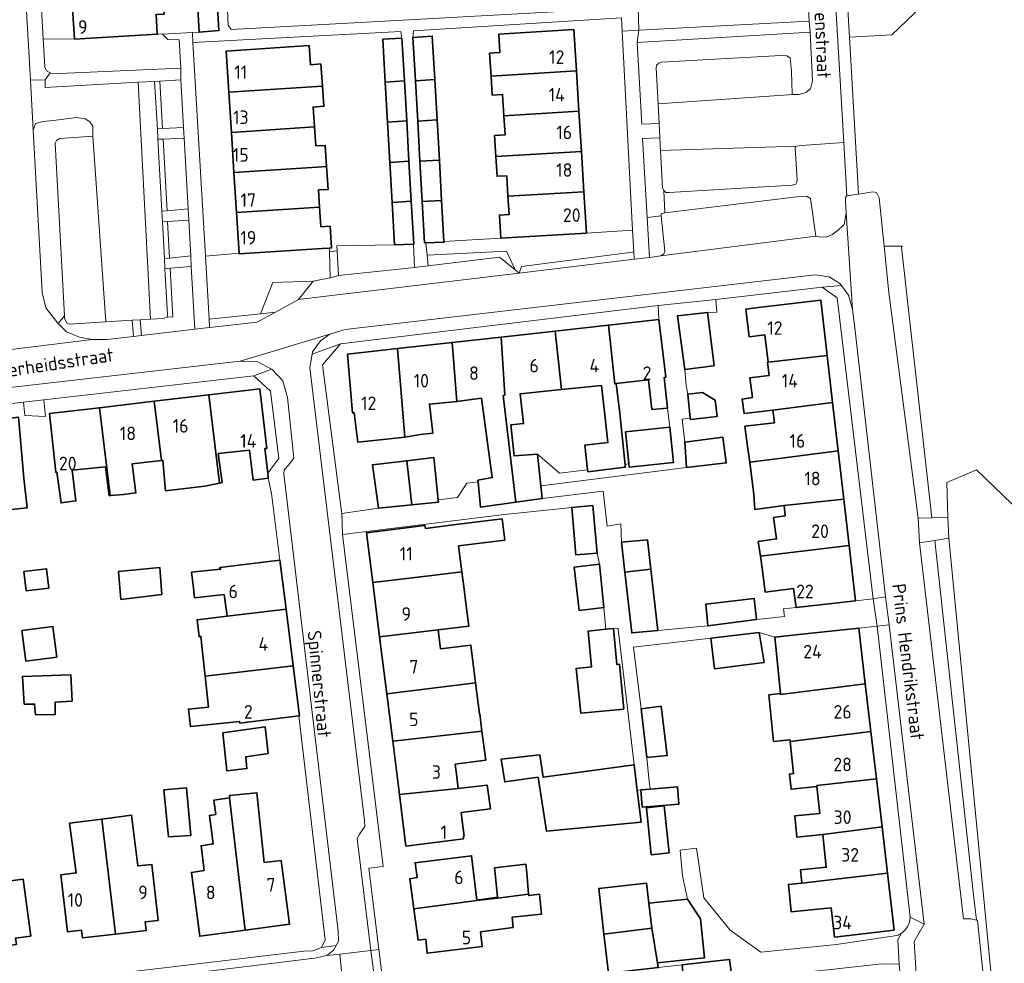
# Model space of a CAD drawing. Header units: metres. Extents: x 245598 to 248629, y 478632 to 481821.
# Tile 43 of 122: x 247655 to 247785, y 479501 to 479626. Entities that reach past the tile are written whole.
import ezdxf
from ezdxf.enums import TextEntityAlignment as Align

# ---------------------------------------------------------------- set-up
doc = ezdxf.new("R2010")
doc.units = ezdxf.units.M
for name, color, linetype, lineweight in [('B-XX-GR-GROENVOORZIENING-GV', 80, 'Continuous', 18), ('B-XX-GR-HOUTWAL-GV', 40, 'Continuous', 13), ('B-XX-IE-TERREINAFSCHEIDING_KUNSTMATIG_HEKWERK-G', 20, 'IE-TERREINAFSCHEIDING-KUNSTMATIG', 18), ('B-XX-OG-BEBOUWING-GV', 7, 'Continuous', 35), ('B-XX-OG-BEBOUWING-T18', 10, 'Continuous', 18), ('B-XX-OG-BEBOUWING_LOODS-GV', 7, 'Continuous', 35), ('B-XX-OG-TERREIN_ERF-GV', 7, 'Continuous', 18), ('B-XX-OG-TOPOGRAFIE-T18', 10, 'Continuous', 18), ('B-XX-VH-VERHARDING_GESLOTEN-GV', 252, 'Continuous', 18), ('B-XX-VH-VERHARDING_OPEN-GV', 252, 'Continuous', 18)]:
    doc.layers.add(name, color=color, linetype=linetype, lineweight=lineweight)
doc.styles.add('NLCS-ISO-M-T18', font='NLCS-ISO.ttf', dxfattribs={"height": 1.8})
doc.linetypes.add('IE-TERREINAFSCHEIDING-KUNSTMATIG', pattern='A,4,[82,NLCS.SHX,S=0.75,R=90,X=0,Y=0],4,-2', length=10)

msp = doc.modelspace()

# ---------------------------------------------------------------- linework, layer by layer
at = {"layer": 'B-XX-GR-GROENVOORZIENING-GV'}
for points in [[(247676.012, 479619.513), (247675.8, 479623.275), (247674.313, 479623.325), (247673.575, 479624.037), (247672.886, 479624.082), (247672.889, 479624.038), (247661.887, 479623.376), (247657.752, 479623.416), (247657.963, 479619.725), (247658.175, 479619.187), (247658.651, 479618.93), (247658.938, 479618.775)], [(247736.675, 479622.937), (247737.325, 479612.1), (247739.613, 479612.187), (247739.475, 479614.775), (247739.225, 479619.537), (247739.275, 479619.937), (247739.563, 479620.2), (247739.925, 479620.312), (247755.813, 479621.2), (247756.6, 479621.175), (247757.025, 479620.925), (247757.188, 479619.138), (247757.288, 479616.125), (247757.438, 479616.013), (247758.225, 479616.037), (247759.125, 479616.275), (247759.738, 479616.775), (247760.012, 479617.825), (247759.7, 479624.312)], [(247676.381, 479611.638), (247676.012, 479617.963), (247673.24, 479617.814), (247673.59, 479611.507)], [(247673.24, 479617.814), (247672.512, 479617.775), (247672.912, 479611.475), (247673.59, 479611.507)], [(247659.72, 479585.594), (247660.557, 479586.603), (247659.313, 479609.575), (247659.488, 479609.912), (247659.925, 479610.187), (247664.338, 479610.5), (247664.325, 479611.812), (247663.925, 479612.388), (247663.325, 479612.8), (247662.225, 479612.988), (247659.412, 479612.638), (247657.725, 479612.425), (247656.725, 479612.175), (247656.4, 479611.312), (247657.575, 479589.737), (247658.1, 479587.688), (247659.675, 479585.638)], [(247674.197, 479600.578), (247673.668, 479610.107), (247672.988, 479610.075), (247673.5, 479600.513)], [(247676.463, 479610.238), (247673.668, 479610.107), (247674.197, 479600.578), (247676.988, 479600.838)], [(247739.712, 479610.275), (247737.387, 479610.187), (247738.02, 479599.667), (247739.863, 479599.888), (247739.875, 479600.187), (247740.375, 479600.325), (247740.225, 479603.287), (247740.063, 479603.6), (247739.8, 479608.575)], [(247740.375, 479600.325), (247757.938, 479602.425), (247759.212, 479602.537), (247759.725, 479602.225), (247760.436, 479597.213), (247760.938, 479597.125), (247760.975, 479597.113), (247761.8, 479597.088), (247762.675, 479597.425), (247763.512, 479598.075), (247763.999, 479598.528), (247764.225, 479598.738), (247764.488, 479600.325), (247764.375, 479601.875), (247764.375, 479602.325), (247764.563, 479602.56), (247764.148, 479609.639), (247762.927, 479609.56), (247758.538, 479609.275), (247757.925, 479609.187), (247757.762, 479609.1), (247757.7, 479608.912), (247757.962, 479604.713), (247757.938, 479604.363), (247757.775, 479604.125), (247757.3, 479603.975), (247740.962, 479603.025), (247740.525, 479603.025), (247740.225, 479603.287)], [(247739.825, 479594.575), (247740.225, 479594.863), (247740.363, 479595.225), (247739.863, 479599.888), (247738.02, 479599.667), (247738.337, 479594.388)], [(247674.546, 479594.296), (247674.276, 479599.165), (247673.575, 479599.125), (247673.838, 479594.225)], [(247674.546, 479594.296), (247677.341, 479594.577), (247677.075, 479599.325), (247674.276, 479599.165)], [(247695.875, 479591.675), (247695.8, 479595.138), (247695.789, 479595.632), (247694.839, 479595.571), (247683.797, 479594.855), (247683.791, 479594.945), (247679.305, 479594.561), (247679.798, 479586.167), (247686.631, 479586.907), (247688.279, 479591.031), (247693.613, 479591.213)], [(247706.975, 479596.125), (247704.425, 479596.075), (247696.762, 479595.943), (247696.813, 479595.275), (247696.988, 479592), (247707.1, 479593.025)], [(247774.06, 479559.74), (247775.872, 479559.795), (247771.83, 479595.735), (247771.974, 479595.88), (247769.514, 479595.88), (247770.14, 479589.74)], [(247708.765, 479594.661), (247708.912, 479593.275), (247718.375, 479594.4), (247720.487, 479592.718), (247719.321, 479595.219)], [(247736.289, 479594.141), (247736.239, 479595.115), (247736.058, 479595.091), (247721.326, 479593.158), (247721.012, 479592.3)], [(247670.627, 479586.087), (247670.809, 479584.003), (247677.887, 479584.832), (247677.419, 479593.188), (247674.621, 479592.938), (247674.979, 479586.49), (247674.213, 479586.425), (247673.738, 479586.275), (247672.012, 479586.171)], [(247674.621, 479592.938), (247673.912, 479592.875), (247674.238, 479586.813), (247674.213, 479586.425), (247674.979, 479586.49)], [(247693.613, 479591.213), (247688.279, 479591.031), (247686.631, 479586.907), (247688.596, 479587.12), (247691.662, 479588.8)], [(247660.557, 479586.603), (247659.72, 479585.594), (247660.838, 479584.5), (247662.575, 479583.787), (247664.225, 479583.463), (247666.2, 479583.463), (247669.737, 479583.877), (247669.55, 479586.023), (247666.075, 479585.813), (247661.213, 479585.525), (247660.875, 479585.688), (247660.575, 479586.263)], [(247776.28, 479556.776), (247774.24, 479556.44), (247780.06, 479506.5), (247781.04, 479506.5), (247781.801, 479506.297), (247781.413, 479509.69), (247778.842, 479533.216)], [(247778.13, 479557.08), (247776.28, 479556.776), (247778.842, 479533.216), (247781.413, 479509.69), (247781.801, 479506.297), (247781.94, 479506.26), (247782.613, 479500), (247783.06, 479495.84), (247783.006, 479495.748), (247782.8, 479495.4), (247784.1, 479495.66), (247783.679, 479500)]]:
    msp.add_lwpolyline(points, close=True, dxfattribs=at)
at = {"layer": 'B-XX-GR-HOUTWAL-GV'}
msp.add_lwpolyline([(247780.44, 479633.46), (247770.54, 479623.96), (247764.898, 479623.63), (247766.13, 479602.785), (247766.712, 479602.863), (247768.025, 479603.088), (247768.512, 479602.988), (247768.875, 479602.312), (247769.514, 479595.88), (247771.974, 479595.88), (247771.83, 479595.735), (247775.872, 479559.795), (247777.99, 479559.86), (247777.84, 479564.46), (247781.819, 479566.153), (247798.318, 479550.272)], dxfattribs=at)
at = {"layer": 'B-XX-IE-TERREINAFSCHEIDING_KUNSTMATIG_HEKWERK-G'}
msp.add_lwpolyline([(247708.765, 479594.661), (247719.321, 479595.219), (247720.487, 479592.718)], dxfattribs=at)
at = {"layer": 'B-XX-OG-BEBOUWING-GV'}
for points in [[(247678.149, 479629.87), (247678.462, 479624.325), (247678.463, 479624.312), (247681.1, 479624.525), (247680.793, 479630.029)], [(247661.887, 479623.376), (247672.889, 479624.038), (247672.886, 479624.082), (247672.731, 479626.656), (247673.829, 479626.723), (247673.653, 479629.625), (247672.558, 479629.533), (247661.556, 479628.87)], [(247718.301, 479624.046), (247718.449, 479621.627), (247717.076, 479621.543), (247717.263, 479618.466), (247728.626, 479619.157), (247728.292, 479624.654)], [(247705.425, 479623.525), (247702.863, 479623.375), (247703.189, 479617.678), (247705.749, 479617.844)], [(247706.887, 479623.625), (247707.215, 479617.855), (247709.79, 479618.012), (247709.463, 479623.8)], [(247694.846, 479617.146), (247694.627, 479620.09), (247693.256, 479619.988), (247693.092, 479622.527), (247682.05, 479621.811), (247682.405, 479616.33), (247693.447, 479617.046)], [(247707.519, 479612.507), (247710.093, 479612.663), (247709.79, 479618.012), (247707.215, 479617.855)], [(247718.972, 479613.203), (247728.952, 479613.81), (247728.626, 479619.157), (247717.263, 479618.466), (247717.416, 479615.956), (247718.798, 479616.041)], [(247682.405, 479616.33), (247682.751, 479610.999), (247693.793, 479611.715), (247693.621, 479614.368), (247695.045, 479614.474), (247694.846, 479617.146), (247693.447, 479617.046)], [(247705.749, 479617.844), (247703.189, 479617.678), (247703.494, 479612.344), (247706.053, 479612.51)], [(247710.093, 479612.663), (247707.519, 479612.507), (247707.823, 479607.157), (247710.395, 479607.314)], [(247728.952, 479613.81), (247718.972, 479613.203), (247719.128, 479610.65), (247717.744, 479610.565), (247717.914, 479607.772), (247729.277, 479608.464)], [(247683.096, 479605.668), (247694.138, 479606.383), (247695.414, 479606.464), (247695.237, 479609.266), (247693.955, 479609.215), (247693.793, 479611.715), (247682.751, 479610.999)], [(247703.494, 479612.344), (247703.799, 479607.009), (247706.358, 479607.174), (247706.053, 479612.51)], [(247719.512, 479602.502), (247729.603, 479603.117), (247729.277, 479608.464), (247717.914, 479607.772), (247718.072, 479605.166), (247719.346, 479605.243)], [(247683.442, 479600.336), (247694.484, 479601.052), (247694.335, 479603.355), (247695.606, 479603.422), (247695.414, 479606.464), (247694.138, 479606.383), (247683.096, 479605.668)], [(247706.358, 479607.174), (247703.799, 479607.009), (247704.105, 479601.676), (247706.662, 479601.842)], [(247708.126, 479601.809), (247710.697, 479601.966), (247710.395, 479607.314), (247707.823, 479607.157)], [(247729.603, 479603.117), (247719.512, 479602.502), (247719.658, 479600.076), (247718.387, 479599.999), (247718.574, 479596.935), (247718.574, 479596.928), (247729.937, 479597.62)], [(247683.442, 479600.336), (247683.791, 479594.945), (247683.797, 479594.855), (247694.839, 479595.571), (247695.789, 479595.632), (247696.048, 479595.649), (247695.861, 479598.531), (247694.652, 479598.453), (247694.484, 479601.052)], [(247704.105, 479601.676), (247704.425, 479596.075), (247706.975, 479596.125), (247706.988, 479596.125), (247706.662, 479601.842)], [(247710.697, 479601.966), (247708.126, 479601.809), (247708.438, 479596.325), (247708.588, 479596.329), (247711.012, 479596.4), (247711.008, 479596.477)], [(247754.121, 479580.469), (247761.959, 479581.329), (247761.103, 479588.704), (247753.196, 479587.758), (247751.144, 479587.512), (247751.584, 479583.833), (247753.663, 479584.081)], [(247746.945, 479580.001), (247746.063, 479587.063), (247742.075, 479586.625), (247743.012, 479579.5), (247746.837, 479579.987)], [(247730.111, 479566.164), (247730.142, 479565.902), (247735.117, 479566.492), (247735.089, 479566.77), (247734.386, 479573.682), (247733.893, 479577.614), (247733.704, 479577.593), (247732.878, 479585.385), (247725.801, 479584.6), (247726.622, 479576.828), (247731.935, 479577.382), (247732.381, 479573.444), (247732.815, 479569.784), (247729.726, 479569.418)], [(247733.893, 479577.614), (247738.182, 479578.103), (247738.647, 479574.183), (247740.731, 479574.364), (247740.299, 479578.427), (247740.493, 479578.448), (247739.587, 479586.13), (247732.878, 479585.385), (247733.704, 479577.593)], [(247718.901, 479576.033), (247720.578, 479561.841), (247724.075, 479562.338), (247724.072, 479562.362), (247723.891, 479564.038), (247723.438, 479568.225), (247720.325, 479568), (247719.885, 479572.123), (247721.594, 479572.3), (247721.13, 479576.256), (247726.622, 479576.828), (247725.801, 479584.6), (247718.624, 479583.804), (247719.099, 479576.058)], [(247712.111, 479583.081), (247704.843, 479582.274), (247705.813, 479570.513), (247707.894, 479570.836), (247709.517, 479571.024), (247709.067, 479574.885), (247712.726, 479575.228)], [(247715.545, 479564.576), (247715.887, 479561.175), (247720.578, 479561.841), (247718.901, 479576.033), (247719.099, 479576.058), (247718.624, 479583.804), (247712.111, 479583.081), (247712.726, 479575.228), (247716.011, 479575.667), (247717.438, 479565.125), (247715.525, 479564.775)], [(247705.813, 479570.513), (247704.843, 479582.274), (247698.191, 479581.536), (247698.87, 479573.726), (247699.064, 479573.747), (247699.546, 479569.845), (247701.7, 479570.063)], [(247754.747, 479574.065), (247762.678, 479575.125), (247761.959, 479581.329), (247754.121, 479580.469), (247754.024, 479580.458), (247754.235, 479578.704), (247751.686, 479578.399), (247752.003, 479575.749), (247750.632, 479575.562), (247750.899, 479573.638)], [(247681.192, 479564.394), (247679.734, 479576.136), (247672.466, 479575.272), (247673.442, 479567.408), (247673.625, 479567.43), (247674.003, 479563.38), (247679.207, 479564.006)], [(247681.192, 479564.394), (247681.516, 479564.457), (247681.007, 479568.317), (247685.167, 479568.757), (247685.632, 479564.801), (247687.661, 479565.07), (247687.59, 479565.691), (247687.215, 479568.973), (247687.448, 479568.999), (247686.514, 479576.941), (247679.734, 479576.136)], [(247743.408, 479576.204), (247743.76, 479573.019), (247743.777, 479572.864), (247747.314, 479573.254), (247747.077, 479575.4), (247745.361, 479576.419)], [(247672.466, 479575.272), (247665.207, 479574.41), (247666.657, 479562.732), (247668.402, 479562.88), (247670.05, 479563.098), (247669.542, 479566.943), (247673.442, 479567.408)], [(247751.654, 479567.182), (247755.549, 479567.683), (247763.424, 479568.695), (247762.678, 479575.125), (247754.747, 479574.065), (247754.951, 479572.422), (247751.004, 479571.95), (247751.371, 479569.257)], [(247666.657, 479562.732), (247665.207, 479574.41), (247658.558, 479573.62), (247659.412, 479565.842), (247659.554, 479565.844), (247660.11, 479561.766), (247662.087, 479562.016), (247661.583, 479566.112), (247666.007, 479566.564), (247666.513, 479562.72)], [(247648.458, 479560.302), (247650.174, 479560.533), (247655.581, 479561.1), (247655.165, 479565.07), (247654.468, 479573.142), (247646.97, 479572.28)], [(247735.58, 479567.036), (247735.637, 479566.506), (247741.544, 479567.142), (247741.04, 479571.829), (247735.133, 479571.194)], [(247743.025, 479569.825), (247743.238, 479566.463), (247748.525, 479567.075), (247748.063, 479570.5)], [(247755.549, 479567.683), (247751.654, 479567.182), (247752.183, 479562.884), (247752.327, 479560.905), (247756.227, 479561.421), (247764.172, 479562.255), (247763.424, 479568.695)], [(247702.325, 479561.063), (247706.717, 479561.511), (247706.061, 479567.361), (247701.488, 479566.838)], [(247710.255, 479562.187), (247709.675, 479567.775), (247706.061, 479567.361), (247706.717, 479561.511), (247710.287, 479561.875)], [(247753.066, 479554.69), (247764.888, 479556.082), (247764.172, 479562.255), (247756.227, 479561.421), (247756.383, 479560.06), (247754.819, 479559.834), (247755.233, 479556.97), (247752.779, 479556.648)], [(247728.009, 479561.152), (247728.56, 479554.847), (247731.37, 479555.092), (247730.818, 479561.397)], [(247712.954, 479556.049), (247719.1, 479556.825), (247718.743, 479559.649), (247712.608, 479558.888), (247708.536, 479558.374), (247708.485, 479558.78), (247700.695, 479557.796), (247701.532, 479551.168), (247709.408, 479552.114), (247713.389, 479552.616)], [(247734.6, 479556.537), (247735.053, 479552.57), (247738.513, 479552.977), (247738.063, 479556.838)], [(247764.888, 479556.082), (247753.066, 479554.69), (247753.348, 479552.765), (247753.689, 479549.917), (247757.486, 479550.371), (247757.812, 479547.841), (247765.738, 479548.754)], [(247681.792, 479549.585), (247682.191, 479546.718), (247690.018, 479547.645), (247689.204, 479554.148), (247681.236, 479553.195), (247681.312, 479552.949), (247677.445, 479552.539), (247677.715, 479550.438), (247677.85, 479549.167)], [(247655.163, 479552.664), (247655.45, 479550.098), (247658.479, 479550.436), (247658.192, 479553.002)], [(247668.075, 479548.925), (247673.525, 479549.6), (247673.225, 479553.188), (247667.725, 479552.625)], [(247702.441, 479543.982), (247710.247, 479544.895), (247714.305, 479545.371), (247713.963, 479548.078), (247713.635, 479550.675), (247713.389, 479552.616), (247709.408, 479552.114), (247701.532, 479551.168)], [(247739.462, 479544.825), (247738.513, 479552.977), (247735.053, 479552.57), (247735.975, 479544.487)], [(247752.575, 479546.263), (247752.262, 479549.075), (247745.8, 479548.3), (247746.1, 479545.412)], [(247679.257, 479538.728), (247690.961, 479540.11), (247690.018, 479547.645), (247682.191, 479546.718), (247678.2, 479546.245), (247678.457, 479543.992), (247678.695, 479544.024), (247679.22, 479539.075)], [(247654.908, 479544.814), (247655.429, 479540.741), (247659.543, 479541.268), (247659.022, 479545.341)], [(247710.247, 479544.895), (247702.441, 479543.982), (247703.397, 479536.41), (247715.219, 479537.864), (247714.951, 479539.977), (247714.588, 479542.869), (247710.567, 479542.364)], [(247734.916, 479534.331), (247734.337, 479540.313), (247734.011, 479540.283), (247733.535, 479545.063), (247732.523, 479544.962), (247730.161, 479544.727), (247730.636, 479539.967), (247728.575, 479539.775), (247729.225, 479533.8)], [(247767.009, 479537.725), (247766.143, 479545.098), (247758.199, 479544.273), (247754.974, 479543.938), (247755.755, 479536.414), (247755.768, 479536.292)], [(247746.5, 479543.775), (247746.975, 479539.725), (247753.575, 479540.537), (247752.913, 479544.525)], [(247691.728, 479533.458), (247691.792, 479533.466), (247690.961, 479540.11), (247679.257, 479538.728), (247679.691, 479534.637), (247677.049, 479534.357), (247677.295, 479532.039), (247679.971, 479532.323), (247683.837, 479532.733), (247683.877, 479532.486)], [(247655.225, 479535.025), (247656.6, 479535.025), (247656.725, 479533.6), (247659.325, 479533.625), (247659.338, 479535.287), (247661.588, 479535.425), (247661.387, 479538.925), (247654.975, 479538.713)], [(247704.193, 479530.115), (247716.055, 479531.415), (247715.761, 479533.741), (247715.748, 479533.739), (247715.219, 479537.864), (247703.397, 479536.41)], [(247757.021, 479530.051), (247767.754, 479531.386), (247767.009, 479537.725), (247755.768, 479536.292), (247755.755, 479536.414), (247754.19, 479536.252), (247754.833, 479530.068), (247756.996, 479530.293)], [(247737.238, 479534.375), (247738, 479527.925), (247740.7, 479528.2), (247739.875, 479534.737)], [(247682.149, 479526.18), (247684.817, 479526.453), (247684.662, 479528.037), (247687.637, 479528.475), (247687.262, 479531.987), (247681.625, 479531.225)], [(247705.092, 479522.996), (247712.882, 479523.797), (247712.664, 479525.73), (247712.5, 479527.03), (247716.557, 479527.559), (247716.055, 479531.415), (247704.193, 479530.115)], [(247767.754, 479531.386), (247757.021, 479530.051), (247757.463, 479525.788), (247756.938, 479525.734), (247757.147, 479523.717), (247760.593, 479524.075), (247760.58, 479524.196), (247768.493, 479525.095)], [(247736.708, 479523.561), (247736.3, 479526.975), (247724.188, 479525.3), (247723.775, 479528.263), (247718.625, 479527.713), (247719.088, 479524.688), (247723.525, 479525.3), (247724.625, 479518.162), (247724.625, 479518.138), (247737.212, 479519.338)], [(247760.593, 479524.075), (247760.963, 479520.508), (247757.631, 479520.162), (247757.926, 479517.327), (247761.375, 479517.686), (247769.244, 479518.698), (247768.493, 479525.095), (247760.58, 479524.196)], [(247676.762, 479523.9), (247673.775, 479523.638), (247674.375, 479517.375), (247677.375, 479517.575)], [(247705.092, 479522.996), (247705.955, 479516.168), (247713.627, 479517.137), (247713.585, 479517.467), (247713.677, 479517.479), (247713.421, 479519.506), (247713.281, 479520.621), (247717.195, 479521.124), (247716.745, 479524.273), (247712.882, 479523.797)], [(247737.181, 479523.624), (247737.367, 479521.334), (247742.249, 479521.732), (247742.063, 479524.021), (247738.424, 479523.725)], [(247679.142, 479512.898), (247677.428, 479512.67), (247678.556, 479504.185), (247684.591, 479504.987), (247683.574, 479513.486), (247682.489, 479522.558), (247680.438, 479522.275), (247680.675, 479520.375), (247679.838, 479520.225), (247680.338, 479516.438), (247678.713, 479516.2)], [(247684.591, 479504.987), (247690.482, 479505.77), (247689.355, 479514.254), (247687.129, 479513.958), (247686.137, 479523.25), (247682.494, 479522.861), (247682.525, 479522.563), (247682.489, 479522.558), (247683.574, 479513.486)], [(247737.921, 479521.254), (247738.566, 479515.017), (247740.944, 479515.263), (247740.299, 479521.5)], [(247647.765, 479520.163), (247648.986, 479510.951), (247650.099, 479502.558), (247654.172, 479503.099), (247654.06, 479503.941), (247656.087, 479504.21), (247655.084, 479511.761), (247653.386, 479511.535), (247652.052, 479520.521)], [(247667.361, 479504.466), (247666.333, 479513.063), (247665.533, 479519.755), (247661.238, 479519.188), (247662.128, 479512.583), (247660.097, 479512.351), (247660.964, 479504.758), (247662.827, 479504.971), (247662.942, 479503.961)], [(247666.333, 479513.063), (247667.361, 479504.466), (247671.431, 479504.931), (247671.297, 479506.091), (247673.037, 479506.29), (247672.188, 479513.732), (247670.296, 479513.516), (247669.475, 479520.275), (247665.533, 479519.755)], [(247758.582, 479511.243), (247769.965, 479512.561), (247769.244, 479518.698), (247761.375, 479517.686), (247761.825, 479513.35), (247758.4, 479512.995)], [(247715.376, 479508.978), (247714.676, 479514.878), (247707.175, 479513.939), (247707.443, 479511.979), (247706.455, 479511.819), (247707.005, 479507.84), (247715.385, 479508.906), (247718.136, 479509.256), (247718.125, 479509.375)], [(247722.012, 479512.6), (247721.879, 479513.735), (247717.736, 479513.248), (247717.875, 479512.063), (247718.125, 479509.375), (247718.136, 479509.256), (247722.258, 479509.78)], [(247762.463, 479507.955), (247762.946, 479504.064), (247770.854, 479504.994), (247769.965, 479512.561), (247758.582, 479511.243), (247756.799, 479511.058), (247757.178, 479507.406)], [(247738.637, 479505.263), (247738.242, 479508.571), (247737.925, 479511.225), (247731.575, 479510.525), (247732.275, 479504.475)], [(247723.707, 479509.77), (247722.275, 479509.588), (247722.258, 479509.78), (247718.136, 479509.256), (247715.385, 479508.906), (247707.005, 479507.84), (247707.584, 479503.646), (247708.589, 479503.789), (247708.767, 479501.916), (247716.109, 479502.8), (247715.874, 479504.782), (247720.188, 479505.362), (247720.075, 479506.7), (247723.955, 479507.108)], [(247743.387, 479509.1), (247738.242, 479508.571), (247738.637, 479505.263), (247739.399, 479500.666), (247745.658, 479501.326), (247745.111, 479506.508)], [(247739.399, 479500.666), (247738.637, 479505.263), (247732.275, 479504.475), (247732.863, 479499.268), (247734.496, 479499.453), (247739.506, 479500.019)], [(247746.878, 479500.853), (247742.663, 479500.376), (247743.047, 479496.413), (247743.248, 479494.344), (247744.429, 479494.561), (247749.76, 479495.123), (247749.647, 479495.981), (247748.975, 479501.09)]]:
    msp.add_lwpolyline(points, close=True, dxfattribs=at)
at = {"layer": 'B-XX-OG-BEBOUWING_LOODS-GV'}
msp.add_lwpolyline([(247731.68, 479553.617), (247728.333, 479553.232), (247728.995, 479547.482), (247732.271, 479547.86)], close=True, dxfattribs=at)
at = {"layer": 'B-XX-OG-TERREIN_ERF-GV'}
for points in [[(247736.896, 479624.6), (247759.575, 479625.775), (247757.946, 479656.628), (247757.925, 479657.025), (247757.875, 479657.288), (247757.825, 479657.525), (247734.488, 479656.262), (247734.525, 479654.913), (247737.163, 479655.038), (247737.46, 479649.41), (247737.744, 479644.02), (247738.028, 479638.629), (247738.311, 479633.239), (247738.6, 479627.763), (247736.834, 479627.642)], [(247729.603, 479603.117), (247729.937, 479597.62), (247736.089, 479597.993), (247734.717, 479624.428), (247734.625, 479626.2), (247706.938, 479624.488), (247706.887, 479623.625), (247709.463, 479623.8), (247709.79, 479618.012), (247710.093, 479612.663), (247710.395, 479607.314), (247710.697, 479601.966), (247711.008, 479596.477), (247718.574, 479596.935), (247718.387, 479599.999), (247719.658, 479600.076), (247719.512, 479602.502), (247719.346, 479605.243), (247718.072, 479605.166), (247717.914, 479607.772), (247717.744, 479610.565), (247719.128, 479610.65), (247718.972, 479613.203), (247718.798, 479616.041), (247717.416, 479615.956), (247717.263, 479618.466), (247717.076, 479621.543), (247718.449, 479621.627), (247718.301, 479624.046), (247728.292, 479624.654), (247728.626, 479619.157), (247728.952, 479613.81), (247729.277, 479608.464)], [(247696.813, 479595.275), (247696.762, 479595.943), (247704.425, 479596.075), (247704.105, 479601.676), (247703.799, 479607.009), (247703.494, 479612.344), (247703.189, 479617.678), (247702.863, 479623.375), (247705.425, 479623.525), (247705.275, 479624.4), (247677.637, 479622.925), (247679.305, 479594.561), (247683.791, 479594.945), (247683.442, 479600.336), (247683.096, 479605.668), (247682.751, 479610.999), (247682.405, 479616.33), (247682.05, 479621.811), (247693.092, 479622.527), (247693.256, 479619.988), (247694.627, 479620.09), (247694.846, 479617.146), (247695.045, 479614.474), (247693.621, 479614.368), (247693.793, 479611.715), (247693.955, 479609.215), (247695.237, 479609.266), (247695.414, 479606.464), (247695.606, 479603.422), (247694.335, 479603.355), (247694.484, 479601.052), (247694.652, 479598.453), (247695.861, 479598.531), (247696.048, 479595.649), (247695.789, 479595.632), (247695.8, 479595.138)], [(247721.012, 479592.3), (247721.326, 479593.158), (247736.058, 479595.091), (247736.239, 479595.115), (247736.089, 479597.993), (247729.937, 479597.62), (247718.574, 479596.928), (247718.574, 479596.935), (247711.008, 479596.477), (247711.012, 479596.4), (247708.588, 479596.329), (247708.765, 479594.661), (247719.321, 479595.219), (247720.487, 479592.718)], [(247743.76, 479573.019), (247742.675, 479572.888), (247743.025, 479569.825), (247748.063, 479570.5), (247748.525, 479567.075), (247743.238, 479566.463), (247723.891, 479564.038), (247724.072, 479562.362), (247732.188, 479563.325), (247732.688, 479558.662), (247734.538, 479559), (247734.6, 479556.537), (247738.063, 479556.838), (247738.513, 479552.977), (247739.462, 479544.825), (247746.1, 479545.412), (247745.8, 479548.3), (247752.262, 479549.075), (247752.575, 479546.263), (247756.266, 479546.651), (247756.15, 479547.665), (247757.812, 479547.841), (247757.486, 479550.371), (247753.689, 479549.917), (247753.348, 479552.765), (247753.066, 479554.69), (247752.779, 479556.648), (247755.233, 479556.97), (247754.819, 479559.834), (247756.383, 479560.06), (247756.227, 479561.421), (247752.327, 479560.905), (247752.183, 479562.884), (247751.654, 479567.182), (247751.371, 479569.257), (247751.004, 479571.95), (247754.951, 479572.422), (247754.747, 479574.065), (247750.899, 479573.638), (247750.632, 479575.562), (247752.003, 479575.749), (247751.686, 479578.399), (247754.235, 479578.704), (247754.024, 479580.458), (247754.121, 479580.469), (247753.663, 479584.081), (247751.584, 479583.833), (247751.144, 479587.512), (247753.196, 479587.758), (247761.103, 479588.704), (247761.959, 479581.329), (247762.678, 479575.125), (247763.424, 479568.695), (247764.172, 479562.255), (247764.888, 479556.082), (247765.738, 479548.754), (247768.075, 479549.025), (247763.275, 479589.025), (247761.275, 479590.425), (247747.146, 479588.801), (247747.3, 479587.125), (247746.063, 479587.063), (247746.945, 479580.001), (247746.837, 479579.987), (247743.012, 479579.5), (247743.225, 479577.325), (247743.408, 479576.204), (247745.361, 479576.419), (247747.077, 479575.4), (247747.314, 479573.254), (247743.777, 479572.864)], [(247725.801, 479584.6), (247732.878, 479585.385), (247739.587, 479586.13), (247739.475, 479588), (247697.238, 479582.912), (247694.863, 479580.125), (247697.375, 479560.6), (247697.425, 479560.362), (247702.325, 479561.063), (247701.488, 479566.838), (247706.061, 479567.361), (247709.675, 479567.775), (247710.255, 479562.187), (247712.825, 479562.487), (247714.037, 479564.362), (247715.545, 479564.576), (247715.525, 479564.775), (247717.438, 479565.125), (247716.011, 479575.667), (247712.726, 479575.228), (247709.067, 479574.885), (247709.517, 479571.024), (247707.894, 479570.836), (247705.813, 479570.513), (247701.7, 479570.063), (247699.546, 479569.845), (247699.064, 479573.747), (247698.87, 479573.726), (247698.191, 479581.536), (247704.843, 479582.274), (247712.111, 479583.081), (247718.624, 479583.804)], [(247723.438, 479568.225), (247726.363, 479565.713), (247730.111, 479566.164), (247729.726, 479569.418), (247732.815, 479569.784), (247732.381, 479573.444), (247731.935, 479577.382), (247726.622, 479576.828), (247721.13, 479576.256), (247721.594, 479572.3), (247719.885, 479572.123), (247720.325, 479568)], [(247740.731, 479574.364), (247738.647, 479574.183), (247738.182, 479578.103), (247733.893, 479577.614), (247734.386, 479573.682), (247735.089, 479566.77), (247735.58, 479567.036), (247735.133, 479571.194), (247741.04, 479571.829)], [(247713.677, 479517.479), (247713.585, 479517.467), (247713.627, 479517.137), (247705.955, 479516.168), (247705.092, 479522.996), (247704.193, 479530.115), (247703.397, 479536.41), (247702.441, 479543.982), (247701.532, 479551.168), (247700.695, 479557.796), (247708.485, 479558.78), (247708.536, 479558.374), (247712.608, 479558.888), (247718.743, 479559.649), (247719.1, 479556.825), (247712.954, 479556.049), (247713.389, 479552.616), (247713.635, 479550.675), (247713.963, 479548.078), (247714.305, 479545.371), (247710.247, 479544.895), (247710.567, 479542.364), (247714.588, 479542.869), (247714.951, 479539.977), (247715.219, 479537.864), (247715.748, 479533.739), (247715.761, 479533.741), (247716.055, 479531.415), (247716.557, 479527.559), (247712.5, 479527.03), (247712.664, 479525.73), (247712.882, 479523.797), (247716.745, 479524.273), (247717.195, 479521.124), (247713.281, 479520.621), (247713.421, 479519.506)], [(247655.163, 479552.664), (247658.192, 479553.002), (247658.479, 479550.436), (247655.45, 479550.098)], [(247668.075, 479548.925), (247667.725, 479552.625), (247673.225, 479553.188), (247673.525, 479549.6)], [(247654.908, 479544.814), (247659.022, 479545.341), (247659.543, 479541.268), (247655.429, 479540.741)], [(247654.975, 479538.713), (247661.387, 479538.925), (247661.588, 479535.425), (247659.338, 479535.287), (247659.325, 479533.625), (247656.725, 479533.6), (247656.6, 479535.025), (247655.225, 479535.025)], [(247684.817, 479526.453), (247682.149, 479526.18), (247681.625, 479531.225), (247687.262, 479531.987), (247687.637, 479528.475), (247684.662, 479528.037)], [(247676.762, 479523.9), (247677.375, 479517.575), (247674.375, 479517.375), (247673.775, 479523.638)], [(247687.129, 479513.958), (247689.355, 479514.254), (247690.482, 479505.77), (247684.591, 479504.987), (247678.556, 479504.185), (247677.428, 479512.67), (247679.142, 479512.898), (247678.713, 479516.2), (247680.338, 479516.438), (247679.838, 479520.225), (247680.675, 479520.375), (247680.438, 479522.275), (247682.489, 479522.558), (247682.525, 479522.563), (247682.494, 479522.861), (247686.137, 479523.25)], [(247737.921, 479521.254), (247740.299, 479521.5), (247740.944, 479515.263), (247738.566, 479515.017)], [(247650.099, 479502.558), (247645.949, 479502.007), (247645.823, 479502.957), (247644.091, 479502.727), (247643.103, 479510.169), (247645.295, 479510.46), (247644.275, 479519.612), (247647.765, 479520.163), (247652.052, 479520.521), (247653.386, 479511.535), (247655.084, 479511.761), (247656.087, 479504.21), (247654.06, 479503.941), (247654.172, 479503.099)], [(247665.533, 479519.755), (247669.475, 479520.275), (247670.296, 479513.516), (247672.188, 479513.732), (247673.037, 479506.29), (247671.297, 479506.091), (247671.431, 479504.931), (247667.361, 479504.466), (247662.942, 479503.961), (247662.827, 479504.971), (247660.964, 479504.758), (247660.097, 479512.351), (247662.128, 479512.583), (247661.238, 479519.188)], [(247707.005, 479507.84), (247706.455, 479511.819), (247707.443, 479511.979), (247707.175, 479513.939), (247714.676, 479514.878), (247715.376, 479508.978), (247718.125, 479509.375), (247717.875, 479512.063), (247717.736, 479513.248), (247721.879, 479513.735), (247722.012, 479512.6), (247722.258, 479509.78), (247722.275, 479509.588), (247723.707, 479509.77), (247723.955, 479507.108), (247720.075, 479506.7), (247720.188, 479505.362), (247715.874, 479504.782), (247716.109, 479502.8), (247708.767, 479501.916), (247708.589, 479503.789), (247707.584, 479503.646)]]:
    msp.add_lwpolyline(points, close=True, dxfattribs=at)
for points in [[(247762.93, 479656.91), (247764.898, 479623.63), (247770.54, 479623.96), (247780.44, 479633.46)], [(247656.2, 479650.613), (247657.752, 479623.416), (247661.887, 479623.376), (247661.556, 479628.87)], [(247681.862, 479635.415), (247682.325, 479625.263), (247682.738, 479624.675), (247701.512, 479625.687), (247734.475, 479627.488)], [(247672.731, 479626.656), (247672.886, 479624.082), (247673.575, 479624.037), (247677.574, 479624.273), (247678.462, 479624.325), (247678.149, 479629.87)], [(247673.832, 479500), (247692.375, 479502.175), (247693.575, 479502.225), (247694.738, 479502.675), (247695.2, 479503.688), (247691.728, 479533.458), (247683.877, 479532.486), (247683.837, 479532.733), (247679.971, 479532.323), (247677.295, 479532.039), (247677.049, 479534.357), (247679.691, 479534.637), (247679.257, 479538.728), (247679.22, 479539.075), (247678.695, 479544.024), (247678.457, 479543.992), (247678.2, 479546.245), (247682.191, 479546.718), (247681.792, 479549.585), (247677.85, 479549.167), (247677.715, 479550.438), (247677.445, 479552.539), (247681.312, 479552.949), (247681.236, 479553.195), (247689.204, 479554.148), (247688.1, 479563), (247687.661, 479565.07), (247685.632, 479564.801), (247685.167, 479568.757), (247681.007, 479568.317), (247681.516, 479564.457), (247681.192, 479564.394), (247679.207, 479564.006), (247674.003, 479563.38), (247673.625, 479567.43), (247673.442, 479567.408), (247669.542, 479566.943), (247670.05, 479563.098), (247668.402, 479562.88), (247666.657, 479562.732), (247666.513, 479562.72), (247666.007, 479566.564), (247661.583, 479566.112), (247662.087, 479562.016), (247660.11, 479561.766), (247659.554, 479565.844), (247659.412, 479565.842), (247658.558, 479573.62), (247665.207, 479574.41), (247672.466, 479575.272), (247679.734, 479576.136), (247686.514, 479576.941), (247687.448, 479568.999), (247687.215, 479568.973), (247687.59, 479565.691), (247689.063, 479567.662), (247687.938, 479576.625), (247685.725, 479578.625), (247657.802, 479575.464), (247658.033, 479573.221), (247655.279, 479573.381), (247655.12, 479575.16), (247616.825, 479570.825)], [(247654.468, 479573.142), (247655.165, 479565.07), (247655.581, 479561.1), (247650.174, 479560.533)], [(247798.318, 479550.272), (247781.819, 479566.153), (247777.84, 479564.46), (247777.99, 479559.86), (247778.13, 479557.08), (247783.679, 479500), (247784.1, 479495.66), (247787.355, 479500)], [(247734.011, 479540.283), (247734.337, 479540.313), (247734.916, 479534.331), (247729.225, 479533.8), (247728.575, 479539.775), (247730.636, 479539.967), (247730.161, 479544.727), (247732.523, 479544.962), (247732.271, 479547.86), (247728.995, 479547.482), (247728.333, 479553.232), (247731.68, 479553.617), (247731.37, 479555.092), (247728.56, 479554.847), (247728.009, 479561.152), (247718.675, 479560.188), (247697.525, 479557.563), (247702.6, 479516.037), (247702.906, 479513.45), (247701.037, 479513.225), (247702.372, 479502.424), (247702.671, 479500)], [(247772.975, 479506.7), (247768.581, 479545.385), (247766.143, 479545.098), (247767.009, 479537.725), (247767.754, 479531.386), (247768.493, 479525.095), (247769.244, 479518.698), (247769.965, 479512.561), (247770.854, 479504.994), (247762.946, 479504.064), (247762.463, 479507.955), (247757.178, 479507.406), (247756.799, 479511.058), (247758.582, 479511.243), (247758.4, 479512.995), (247761.825, 479513.35), (247761.375, 479517.686), (247757.926, 479517.327), (247757.631, 479520.162), (247760.963, 479520.508), (247760.593, 479524.075), (247757.147, 479523.717), (247756.938, 479525.734), (247757.463, 479525.788), (247757.021, 479530.051), (247756.996, 479530.293), (247754.833, 479530.068), (247754.19, 479536.252), (247755.755, 479536.414), (247754.974, 479543.938), (247752.913, 479544.525), (247753.575, 479540.537), (247746.975, 479539.725), (247746.5, 479543.775), (247736.188, 479542.6), (247737.238, 479534.375), (247739.875, 479534.737), (247740.7, 479528.2), (247738, 479527.925), (247738.262, 479525.162), (247738.424, 479523.725), (247742.063, 479524.021), (247742.249, 479521.732), (247737.367, 479521.334), (247737.181, 479523.624), (247736.708, 479523.561), (247737.212, 479519.338), (247724.625, 479518.138), (247724.625, 479518.162), (247723.525, 479525.3), (247719.088, 479524.688), (247718.625, 479527.713), (247723.775, 479528.263), (247724.188, 479525.3), (247736.3, 479526.975), (247734.163, 479545), (247734.149, 479545.132), (247733.535, 479545.063), (247734.011, 479540.283)], [(247732.863, 479499.268), (247732.275, 479504.475), (247731.575, 479510.525), (247737.925, 479511.225), (247738.242, 479508.571), (247743.387, 479509.1), (247742.725, 479512.188), (247742.413, 479515.6), (247744.6, 479515.875), (247745.563, 479509.263), (247749.075, 479504.98), (247753.125, 479502.075), (247763.188, 479503.075), (247771.226, 479504.257)]]:
    msp.add_lwpolyline(points, dxfattribs=at)
for points in [[(247771.825, 479504.57, 0.2381099), (247772.975, 479506.7)], [(247771.226, 479504.257, 0.0629116), (247771.825, 479504.57)]]:
    msp.add_lwpolyline(points, format="xyb", dxfattribs=at)
at = {"layer": 'B-XX-VH-VERHARDING_GESLOTEN-GV'}
for points in [[(247647.775, 479656.262), (247651.525, 479588.9), (247651.375, 479586.875), (247650.362, 479584.063), (247650.171, 479583.824), (247649, 479582.362), (247646.975, 479581.362), (247664.225, 479583.463), (247662.575, 479583.787), (247660.838, 479584.5), (247659.72, 479585.594), (247659.675, 479585.638), (247658.1, 479587.688), (247657.575, 479589.737), (247656.4, 479611.312), (247656.362, 479612.138), (247656.026, 479617.937), (247654.213, 479649.2)], [(247782.613, 479500), (247781.94, 479506.26), (247781.801, 479506.297), (247781.04, 479506.5), (247780.06, 479506.5), (247774.24, 479556.44), (247774.06, 479559.74), (247770.14, 479589.74), (247769.514, 479595.88), (247768.875, 479602.312), (247768.512, 479602.988), (247768.025, 479603.088), (247766.712, 479602.863), (247766.13, 479602.785), (247764.575, 479602.575), (247764.563, 479602.56), (247764.375, 479602.325), (247764.375, 479601.875), (247764.488, 479600.325), (247765.325, 479587.475), (247765.637, 479585.025), (247769.725, 479549.287), (247770.2, 479545.575), (247774.838, 479505.796), (247773.5, 479503.46), (247773.726, 479500)], [(247616.875, 479572.925), (247683.925, 479580.612), (247695.825, 479584.162), (247697.863, 479584.825), (247760.363, 479592.075), (247762.212, 479591.8), (247763.625, 479590.925), (247763.842, 479590.633), (247764.788, 479589.362), (247765.325, 479587.475), (247764.488, 479600.325), (247764.225, 479598.738), (247763.999, 479598.528), (247763.512, 479598.075), (247762.675, 479597.425), (247761.8, 479597.088), (247760.975, 479597.113), (247760.938, 479597.125), (247760.436, 479597.213), (247760.438, 479597.2), (247739.825, 479594.575), (247738.337, 479594.388), (247736.289, 479594.141), (247721.012, 479592.3), (247691.637, 479588.775), (247691.662, 479588.8), (247688.596, 479587.12), (247686.188, 479585.8), (247679.863, 479585.063), (247677.887, 479584.832), (247670.809, 479584.003), (247669.737, 479583.877), (247666.2, 479583.463), (247664.225, 479583.463), (247646.975, 479581.362)], [(247650.452, 479491.654), (247659.875, 479492.787), (247661.387, 479492.963), (247668.016, 479493.788), (247692.825, 479496.875), (247694.125, 479496.938), (247696.613, 479495.8), (247697.975, 479493.975), (247697.155, 479501.814), (247695.425, 479501.612), (247693.838, 479501.263), (247693.025, 479501.188), (247683.321, 479500), (247627.675, 479493.188)]]:
    msp.add_lwpolyline(points, dxfattribs=at)
for points in [[(247693.486, 479581.515), (247693.537, 479581.825), (247694.575, 479583.287), (247695.825, 479584.162), (247683.925, 479580.612), (247686.275, 479580.513), (247688.1, 479579.525), (247688.111, 479579.514), (247689.588, 479577.975), (247690.2, 479575.775), (247691.063, 479567.7), (247690.325, 479566.763), (247689.787, 479566.162), (247689.738, 479565.625), (247696.925, 479504.838), (247696.975, 479503.537), (247696.661, 479502.951), (247696.325, 479502.325), (247695.425, 479501.612), (247697.155, 479501.814), (247701.3, 479502.299), (247699.488, 479517.162), (247699.775, 479517.725), (247700.488, 479518.763), (247700.463, 479519.575), (247693.188, 479579.713)], [(247705.244, 479470.588), (247705.113, 479471.013), (247701.58, 479500), (247701.3, 479502.299), (247697.155, 479501.814), (247697.975, 479493.975), (247698.488, 479492.475), (247698.588, 479491.475), (247698.613, 479491.175), (247700.988, 479471.412), (247701.075, 479469.925), (247700.838, 479468.675), (247700.213, 479467.575), (247699, 479467.025), (247697.425, 479466.525), (247709.428, 479467.625), (247707.625, 479467.713), (247706.375, 479468.475), (247705.525, 479469.675)]]:
    msp.add_lwpolyline(points, close=True, dxfattribs=at)
at = {"layer": 'B-XX-VH-VERHARDING_OPEN-GV'}
for points in [[(247757.925, 479609.187), (247758.538, 479609.275), (247762.927, 479609.56), (247764.148, 479609.639), (247761.44, 479656.06), (247761.4, 479656.86), (247757.946, 479656.628), (247759.575, 479625.775), (247759.7, 479624.312), (247760.012, 479617.825), (247759.738, 479616.775), (247759.125, 479616.275), (247758.225, 479616.037), (247757.438, 479616.013), (247739.475, 479614.775), (247739.613, 479612.187), (247739.712, 479610.275), (247739.8, 479608.575)], [(247764.148, 479609.639), (247764.563, 479602.56), (247764.575, 479602.575), (247766.13, 479602.785), (247764.898, 479623.63), (247762.93, 479656.91), (247761.4, 479656.86), (247761.44, 479656.06)], [(247657.987, 479617.975), (247658.651, 479618.93), (247658.175, 479619.187), (247657.963, 479619.725), (247657.752, 479623.416), (247656.2, 479650.613), (247657.438, 479651.925), (247654.85, 479651.889), (247654.588, 479651.287), (247654.438, 479650.675), (247654.263, 479649.875), (247654.213, 479649.2), (247656.026, 479617.937)], [(247759.575, 479625.775), (247736.896, 479624.6), (247736.675, 479622.937), (247759.7, 479624.312)], [(247736.675, 479622.937), (247736.896, 479624.6), (247734.717, 479624.428), (247736.089, 479597.993), (247736.239, 479595.115), (247736.289, 479594.141), (247738.337, 479594.388), (247738.02, 479599.667), (247737.387, 479610.187), (247739.712, 479610.275), (247739.613, 479612.187), (247737.325, 479612.1)], [(247673.575, 479624.037), (247674.313, 479623.325), (247675.8, 479623.275), (247676.012, 479619.513), (247676.012, 479617.963), (247676.381, 479611.638), (247676.463, 479610.238), (247676.988, 479600.838), (247677.075, 479599.325), (247677.341, 479594.577), (247677.419, 479593.188), (247677.887, 479584.832), (247679.863, 479585.063), (247679.798, 479586.167), (247679.305, 479594.561), (247677.637, 479622.925), (247677.574, 479624.273)], [(247757.438, 479616.013), (247757.288, 479616.125), (247757.188, 479619.138), (247757.025, 479620.925), (247756.6, 479621.175), (247755.813, 479621.2), (247739.925, 479620.312), (247739.563, 479620.2), (247739.275, 479619.937), (247739.225, 479619.537), (247739.475, 479614.775)], [(247676.012, 479619.513), (247658.938, 479618.775), (247658.651, 479618.93), (247657.987, 479617.975), (247657.975, 479616.975), (247670.338, 479617.662), (247672.512, 479617.775), (247673.24, 479617.814), (247676.012, 479617.963)], [(247670.338, 479617.662), (247657.975, 479616.975), (247657.987, 479617.975), (247656.026, 479617.937), (247656.362, 479612.138), (247656.4, 479611.312), (247656.725, 479612.175), (247657.725, 479612.425), (247659.412, 479612.638), (247662.225, 479612.988), (247663.325, 479612.8), (247663.925, 479612.388), (247664.325, 479611.812), (247664.338, 479610.5), (247664.338, 479610.488), (247666.075, 479585.813), (247669.55, 479586.023), (247670.627, 479586.087), (247672.012, 479586.171)], [(247673.5, 479600.513), (247672.988, 479610.075), (247672.912, 479611.475), (247672.512, 479617.775), (247670.338, 479617.662), (247672.012, 479586.171), (247673.738, 479586.275), (247674.213, 479586.425), (247674.238, 479586.813), (247673.912, 479592.875), (247673.838, 479594.225), (247673.575, 479599.125)], [(247673.59, 479611.507), (247672.912, 479611.475), (247672.988, 479610.075), (247673.668, 479610.107), (247676.463, 479610.238), (247676.381, 479611.638)], [(247664.338, 479610.5), (247659.925, 479610.187), (247659.488, 479609.912), (247659.313, 479609.575), (247660.557, 479586.603), (247660.575, 479586.263), (247660.875, 479585.688), (247661.213, 479585.525), (247666.075, 479585.813), (247664.338, 479610.488)], [(247740.225, 479603.287), (247740.525, 479603.025), (247740.962, 479603.025), (247757.3, 479603.975), (247757.775, 479604.125), (247757.938, 479604.363), (247757.962, 479604.713), (247757.7, 479608.912), (247757.762, 479609.1), (247757.925, 479609.187), (247739.8, 479608.575), (247740.063, 479603.6)], [(247739.863, 479599.888), (247740.363, 479595.225), (247740.225, 479594.863), (247739.825, 479594.575), (247760.438, 479597.2), (247760.436, 479597.213), (247759.725, 479602.225), (247759.212, 479602.537), (247757.938, 479602.425), (247740.375, 479600.325), (247739.875, 479600.187)], [(247673.575, 479599.125), (247674.276, 479599.165), (247677.075, 479599.325), (247676.988, 479600.838), (247674.197, 479600.578), (247673.5, 479600.513)], [(247673.838, 479594.225), (247673.912, 479592.875), (247674.621, 479592.938), (247677.419, 479593.188), (247677.341, 479594.577), (247674.546, 479594.296)], [(247721.012, 479592.3), (247720.487, 479592.718), (247718.375, 479594.4), (247708.912, 479593.275), (247707.1, 479593.025), (247696.988, 479592), (247695.875, 479591.675), (247693.613, 479591.213), (247691.662, 479588.8), (247691.637, 479588.775)], [(247696.988, 479592), (247696.813, 479595.275), (247695.8, 479595.138), (247695.875, 479591.675)], [(247761.275, 479590.425), (247763.842, 479590.633), (247763.625, 479590.925), (247762.212, 479591.8), (247760.363, 479592.075), (247697.863, 479584.825), (247695.825, 479584.162), (247694.575, 479583.287), (247693.537, 479581.825), (247693.486, 479581.515), (247697.238, 479582.912), (247739.475, 479588), (247747.146, 479588.801)], [(247769.725, 479549.287), (247765.637, 479585.025), (247765.325, 479587.475), (247764.788, 479589.362), (247763.842, 479590.633), (247761.275, 479590.425), (247763.275, 479589.025), (247768.075, 479549.025)], [(247747.146, 479588.801), (247739.475, 479588), (247739.587, 479586.13), (247740.493, 479578.448), (247740.299, 479578.427), (247740.731, 479574.364), (247741.04, 479571.829), (247741.544, 479567.142), (247735.637, 479566.506), (247735.58, 479567.036), (247735.089, 479566.77), (247735.117, 479566.492), (247730.142, 479565.902), (247730.111, 479566.164), (247726.363, 479565.713), (247723.438, 479568.225), (247723.891, 479564.038), (247743.238, 479566.463), (247743.025, 479569.825), (247742.675, 479572.888), (247743.76, 479573.019), (247743.408, 479576.204), (247743.225, 479577.325), (247743.012, 479579.5), (247742.075, 479586.625), (247746.063, 479587.063), (247747.3, 479587.125)], [(247679.863, 479585.063), (247686.188, 479585.8), (247688.596, 479587.12), (247686.631, 479586.907), (247679.798, 479586.167)], [(247670.809, 479584.003), (247670.627, 479586.087), (247669.55, 479586.023), (247669.737, 479583.877)], [(247701.3, 479502.299), (247702.372, 479502.424), (247701.037, 479513.225), (247702.906, 479513.45), (247702.6, 479516.037), (247697.525, 479557.563), (247697.425, 479560.362), (247697.375, 479560.6), (247694.863, 479580.125), (247697.238, 479582.912), (247693.486, 479581.515), (247693.188, 479579.713), (247700.463, 479519.575), (247700.488, 479518.763), (247699.775, 479517.725), (247699.488, 479517.162)], [(247655.12, 479575.16), (247657.802, 479575.464), (247685.725, 479578.625), (247688.111, 479579.514), (247688.1, 479579.525), (247686.275, 479580.513), (247683.925, 479580.612), (247616.875, 479572.925), (247614.487, 479572.525), (247612.962, 479571.725), (247612, 479570.8), (247611.995, 479570.79), (247613.886, 479568.889), (247615.225, 479570.563), (247616.825, 479570.825)], [(247687.59, 479565.691), (247687.661, 479565.07), (247688.1, 479563), (247689.204, 479554.148), (247690.018, 479547.645), (247690.961, 479540.11), (247691.792, 479533.466), (247691.728, 479533.458), (247695.2, 479503.688), (247694.738, 479502.675), (247696.661, 479502.951), (247696.975, 479503.537), (247696.925, 479504.838), (247689.738, 479565.625), (247689.787, 479566.162), (247690.325, 479566.763), (247691.063, 479567.7), (247690.2, 479575.775), (247689.588, 479577.975), (247688.111, 479579.514), (247685.725, 479578.625), (247687.938, 479576.625), (247689.063, 479567.662)], [(247657.802, 479575.464), (247655.12, 479575.16), (247655.279, 479573.381), (247658.033, 479573.221)], [(247737.181, 479523.624), (247738.424, 479523.725), (247738.262, 479525.162), (247738, 479527.925), (247737.238, 479534.375), (247736.188, 479542.6), (247746.5, 479543.775), (247752.913, 479544.525), (247754.974, 479543.938), (247758.199, 479544.273), (247766.143, 479545.098), (247768.581, 479545.385), (247768.075, 479549.025), (247765.738, 479548.754), (247757.812, 479547.841), (247756.15, 479547.665), (247756.266, 479546.651), (247752.575, 479546.263), (247746.1, 479545.412), (247739.462, 479544.825), (247735.975, 479544.487), (247735.053, 479552.57), (247734.6, 479556.537), (247734.538, 479559), (247732.688, 479558.662), (247732.188, 479563.325), (247724.072, 479562.362), (247724.075, 479562.338), (247720.578, 479561.841), (247715.887, 479561.175), (247715.545, 479564.576), (247714.037, 479564.362), (247712.825, 479562.487), (247710.255, 479562.187), (247710.287, 479561.875), (247706.717, 479561.511), (247702.325, 479561.063), (247697.425, 479560.362), (247697.525, 479557.563), (247718.675, 479560.188), (247728.009, 479561.152), (247730.818, 479561.397), (247731.37, 479555.092), (247731.68, 479553.617), (247732.271, 479547.86), (247732.523, 479544.962), (247733.535, 479545.063), (247734.149, 479545.132), (247734.163, 479545), (247736.3, 479526.975), (247736.708, 479523.561)], [(247774.24, 479556.44), (247776.28, 479556.776), (247778.13, 479557.08), (247777.99, 479559.86), (247775.872, 479559.795), (247774.06, 479559.74)], [(247768.581, 479545.385), (247770.2, 479545.575), (247769.725, 479549.287), (247768.075, 479549.025)], [(247770.2, 479545.575), (247768.581, 479545.385), (247772.975, 479506.7), (247774.838, 479505.796)], [(247623.837, 479494.525), (247621.754, 479494.333), (247621.8, 479494.2), (247622.688, 479493.325), (247623.8, 479492.975), (247625.272, 479492.925), (247627.675, 479493.188), (247683.321, 479500), (247693.025, 479501.188), (247693.838, 479501.263), (247695.425, 479501.612), (247696.325, 479502.325), (247696.661, 479502.951), (247694.738, 479502.675), (247693.575, 479502.225), (247692.375, 479502.175), (247673.832, 479500), (247624.7, 479494.237)], [(247702.372, 479502.424), (247701.3, 479502.299), (247701.58, 479500), (247705.113, 479471.013), (247705.244, 479470.588), (247707.338, 479470.875), (247706.825, 479471.075), (247706.275, 479472.063), (247705.925, 479473.675), (247702.671, 479500)]]:
    msp.add_lwpolyline(points, close=True, dxfattribs=at)
for points in [[(247734.475, 479627.488), (247701.512, 479625.687), (247682.738, 479624.675), (247682.325, 479625.263), (247681.862, 479635.415)], [(247680.793, 479630.029), (247681.1, 479624.525), (247678.463, 479624.312), (247678.462, 479624.325), (247677.574, 479624.273), (247677.637, 479622.925), (247705.275, 479624.4), (247705.425, 479623.525), (247705.749, 479617.844), (247706.053, 479612.51), (247706.358, 479607.174), (247706.662, 479601.842), (247706.988, 479596.125), (247706.975, 479596.125), (247707.1, 479593.025), (247708.912, 479593.275), (247708.765, 479594.661), (247708.588, 479596.329), (247708.438, 479596.325), (247708.126, 479601.809), (247707.823, 479607.157), (247707.519, 479612.507), (247707.215, 479617.855), (247706.887, 479623.625), (247706.938, 479624.488), (247734.625, 479626.2), (247734.717, 479624.428), (247736.896, 479624.6), (247736.834, 479627.642)], [(247771.226, 479504.257), (247763.188, 479503.075), (247753.125, 479502.075), (247749.075, 479504.98), (247745.563, 479509.263), (247744.6, 479515.875), (247742.413, 479515.6), (247742.725, 479512.188), (247743.387, 479509.1), (247745.111, 479506.508), (247745.658, 479501.326), (247739.399, 479500.666)], [(247771.551, 479500), (247772.423, 479491.845), (247773.024, 479486.225), (247773.475, 479482.013), (247773.275, 479480.813), (247772.658, 479479.777), (247772.575, 479479.638), (247771.681, 479478.876), (247775.619, 479481.944), (247775.307, 479482.179), (247774.665, 479487.679), (247775.077, 479487.725), (247774.807, 479490.269), (247774.327, 479490.224), (247774.046, 479493.035), (247774.14, 479495.65), (247774.04, 479495.94), (247773.84, 479498.26), (247773.726, 479500), (247773.5, 479503.46), (247774.838, 479505.796), (247772.975, 479506.7)], [(247739.399, 479500.666), (247739.506, 479500.019), (247742.663, 479500.376), (247746.878, 479500.853), (247748.975, 479501.09), (247749.647, 479495.981), (247750.475, 479496.013), (247750.512, 479497.287), (247750.988, 479498.287), (247752.538, 479498.638), (247754.475, 479498.9), (247755.875, 479498.612), (247755.953, 479498.62), (247755.904, 479499.068), (247756.875, 479499.175), (247762.053, 479499.73), (247769.225, 479500.5), (247771.5, 479500.475), (247771.361, 479503.71), (247771.825, 479504.57)], [(247771.825, 479504.57), (247771.361, 479503.71), (247771.5, 479500.475), (247771.551, 479500)]]:
    msp.add_lwpolyline(points, dxfattribs=at)
for points in [[(247772.975, 479506.7, -0.2381099), (247771.825, 479504.57)], [(247771.825, 479504.57, -0.0629116), (247771.226, 479504.257)]]:
    msp.add_lwpolyline(points, format="xyb", dxfattribs=at)

# ---------------------------------------------------------------- texts
at = {"layer": 'B-XX-OG-BEBOUWING-T18', "style": 'NLCS-ISO-M-T18'}
for s, p in [('9', (247663, 479625)), ('12', (247726, 479621)), ('11', (247684, 479619)), ('14', (247726, 479616)), ('13', (247684, 479613)), ('16', (247727, 479611)), ('15', (247684, 479608)), ('18', (247727, 479606)), ('17', (247685, 479602)), ('20', (247728, 479600)), ('19', (247685, 479597)), ('12', (247755, 479585)), ('8', (247715, 479579)), ('6', (247723, 479580)), ('4', (247731, 479580)), ('2', (247738, 479579)), ('10', (247708, 479578)), ('14', (247757, 479578)), ('12', (247701, 479575)), ('16', (247676, 479572)), ('18', (247669, 479571)), ('14', (247685, 479570)), ('16', (247758, 479570)), ('20', (247661, 479567)), ('18', (247760, 479565)), ('20', (247761, 479558)), ('11', (247706, 479555)), ('6', (247683, 479550)), ('22', (247759, 479550)), ('9', (247706, 479547)), ('4', (247687, 479543)), ('24', (247760, 479542)), ('7', (247707, 479540)), ('2', (247685, 479534)), ('26', (247764, 479534)), ('5', (247707, 479533)), ('28', (247764, 479527)), ('3', (247710, 479526)), ('30', (247764, 479520)), ('1', (247711, 479518)), ('32', (247765, 479515)), ('7', (247688, 479511)), ('6', (247713, 479512)), ('9', (247671, 479510)), ('8', (247680, 479510)), ('10', (247662, 479509)), ('34', (247764, 479506)), ('5', (247714, 479504))]:
    msp.add_text(s, height=1.8, dxfattribs=at).set_placement(p, align=Align.MIDDLE_CENTER)
at = {"layer": 'B-XX-OG-TOPOGRAFIE-T18', "style": 'NLCS-ISO-M-T18'}
for s, rotation, p in [('Linnenstraat', 272.6, (247761.258, 479624.686)), ('Nijverheidsstraat', 8.6, (247658.222, 479580.163)), ('Prins Hendrikstraat', 277, (247772.727, 479540.66)), ('Spinnerstraat', 275.6, (247694.459, 479537.706))]:
    msp.add_text(s, height=1.8, rotation=rotation, dxfattribs=at).set_placement(p, align=Align.MIDDLE_CENTER)

doc.saveas('drawing.dxf')
